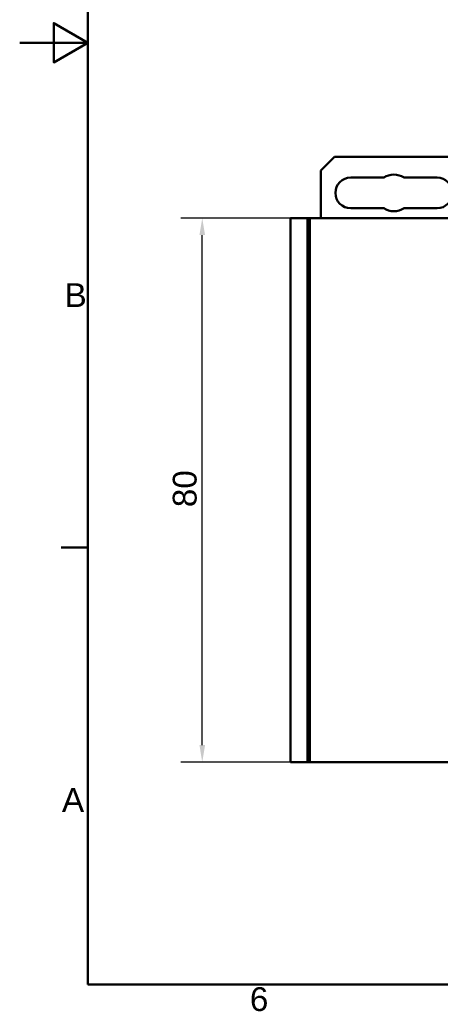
# Model space of a CAD drawing. Header units: millimetres. Extents: x 0 to 420, y 0 to 297.
# Tile 1 of 19: x 0 to 62, y 7 to 152. Entities that reach past the tile are written whole.
import ezdxf

# ---------------------------------------------------------------- set-up
doc = ezdxf.new("R2010")
doc.units = ezdxf.units.MM
for name, color, linetype, lineweight in [('Arêtes visibles(celduc)', 7, 'Continuous', 50), ('Cadre_0', 7, 'Continuous', 50), ('Cadre_2', 7, 'Continuous', 50), ('Cotes(celduc)', 7, 'Continuous', 25)]:
    doc.layers.add(name, color=color, linetype=linetype, lineweight=lineweight)
doc.styles.add('Cadre_1', font='arial.ttf')
doc.styles.add('Courant-CELDUC', font='arial.ttf')
doc.dimstyles.new('Celduc', dxfattribs={"dimtxt": 3.5, "dimasz": 2.5, "dimexe": 3.175, "dimexo": 0, "dimgap": 0.762, "dimtad": 1, "dimrnd": 1e-08, "dimtxsty": 'Courant-CELDUC', "dimcen": 0.09, "dimdle": 10, "dimclrd": 7, "dimclre": 7, "dimclrt": 7, "dimazin": 2, "dimtfac": 0.714286, "dimtdec": 3, "dimtmove": 0, "dimatfit": 3, "dimfxl": 1, "dimtolj": 1, "dimlwd": 25, "dimlwe": 25, "dimarcsym": 0})

# ---------------------------------------------------------------- blocks, each defined once
blk = doc.blocks.new('Cadres Cadre par défaut')
at = {"layer": 'Cadre_0'}
blk.add_line((10, 74.25), (6.1, 74.25), dxfattribs=at)
at = {"layer": 'Cadre_0', "flags": 128}
for points in [[(10, 10), (10, 287), (410, 287), (410, 10), (10, 10)], [(0, 148.5), (10, 148.5), (5, 151.39), (5, 145.61), (10, 148.5)]]:
    blk.add_lwpolyline(points, dxfattribs=at)
at = {"layer": 'Cadre_2', "char_height": 3.5, "attachment_point": 7, "style": 'Cadre_1'}
for s, insert in [('B', (6.59, 109.63)), ('A', (6.21, 35.38)), ('6', (33.83, 6.04))]:
    blk.add_mtext(s, dxfattribs=dict(at, insert=insert))
blk = doc.blocks.new('*D7')
at = {"layer": 'Cotes(celduc)', "color": 7, "linetype": 'Continuous', "lineweight": 25, "transparency": 16777216}
for p, q in [((39.8, 122.7), (23.66, 122.7)), ((26.83, 45.2), (26.83, 120.2)), ((39.8, 42.7), (23.66, 42.7))]:
    blk.add_line(p, q, dxfattribs=at)
at = {"layer": 'Cotes(celduc)', "color": 7, "linetype": 'Continuous', "transparency": 16777216}
for points in [[(26.42, 120.2), (27.25, 120.2), (26.83, 122.7)], [(26.42, 45.2), (27.25, 45.2), (26.83, 42.7)]]:
    blk.add_solid(points, dxfattribs=at)
at = {"layer": 'Defpoints', "color": 0, "linetype": 'Continuous', "transparency": 16777216}
for p in [(26.83, 122.7), (39.8, 122.7), (39.8, 42.7)]:
    blk.add_point(p, dxfattribs=at)
at = {"layer": 'Cotes(celduc)', "color": 7, "linetype": 'Continuous', "lineweight": 25, "transparency": 16777216, "insert": (22.5, 80.19), "char_height": 3.5, "attachment_point": 1, "rotation": 90, "style": 'Courant-CELDUC'}
blk.add_mtext('\\A1;80', dxfattribs=at)

msp = doc.modelspace()

# ---------------------------------------------------------------- linework, layer by layer
at = {"layer": 'Arêtes visibles(celduc)'}
for p, q in [((44.248, 129.705), (46.248, 131.705)), ((46.248, 131.705), (63.748, 131.705)), ((44.248, 122.695), (44.248, 129.705)), ((48.648, 128.655), (53.505, 128.655)), ((56.49, 128.655), (61.348, 128.655)), ((53.505, 124.155), (48.648, 124.155)), ((61.348, 124.155), (56.49, 124.155)), ((42.298, 122.695), (39.798, 122.695)), ((39.798, 42.695), (39.798, 122.695)), ((42.401, 122.695), (42.298, 122.695)), ((42.298, 42.695), (42.298, 122.695)), ((42.651, 122.695), (42.401, 122.695)), ((126.744, 122.695), (42.651, 122.695)), ((42.651, 42.695), (42.651, 122.695)), ((39.798, 42.695), (42.298, 42.695)), ((42.298, 42.695), (42.401, 42.695)), ((42.401, 42.695), (42.651, 42.695)), ((42.651, 42.695), (126.744, 42.695))]:
    msp.add_line(p, q, dxfattribs=at)
for centre, radius, start, end in [((54.998, 126.405), 2.7, 56.44269, 123.55731), ((48.648, 126.405), 2.25, 90, 270), ((61.348, 126.405), 2.25, 270, 90), ((54.998, 126.405), 2.7, 236.44269, 303.55731)]:
    msp.add_arc(centre, radius, start, end, dxfattribs=at)

# ---------------------------------------------------------------- block references
msp.add_blockref('Cadres Cadre par défaut', (0, 0))

# ---------------------------------------------------------------- dimensions: what is measured, and where the dimension line sits
at = {"layer": 'Cotes(celduc)', "color": 7, "linetype": 'Continuous', "lineweight": 25}
dim = msp.add_linear_dim(base=(26.832, 122.695), p1=(39.798, 42.695), p2=(39.798, 122.695), angle=90, dimstyle='Celduc', override={"dimgap": 0.762, "dimdec": 2, "dimtol": 0, "dimlim": 0, "dimtp": 0, "dimtm": 0, "dimtdec": 3, "dimtofl": 0, "dimatfit": 1}, dxfattribs=at)
dim.commit()
dim.dimension.update_dxf_attribs({"geometry": '*D7', "text_midpoint": (26.832, 82.695), "dimtype": 160})

doc.saveas('drawing.dxf')
